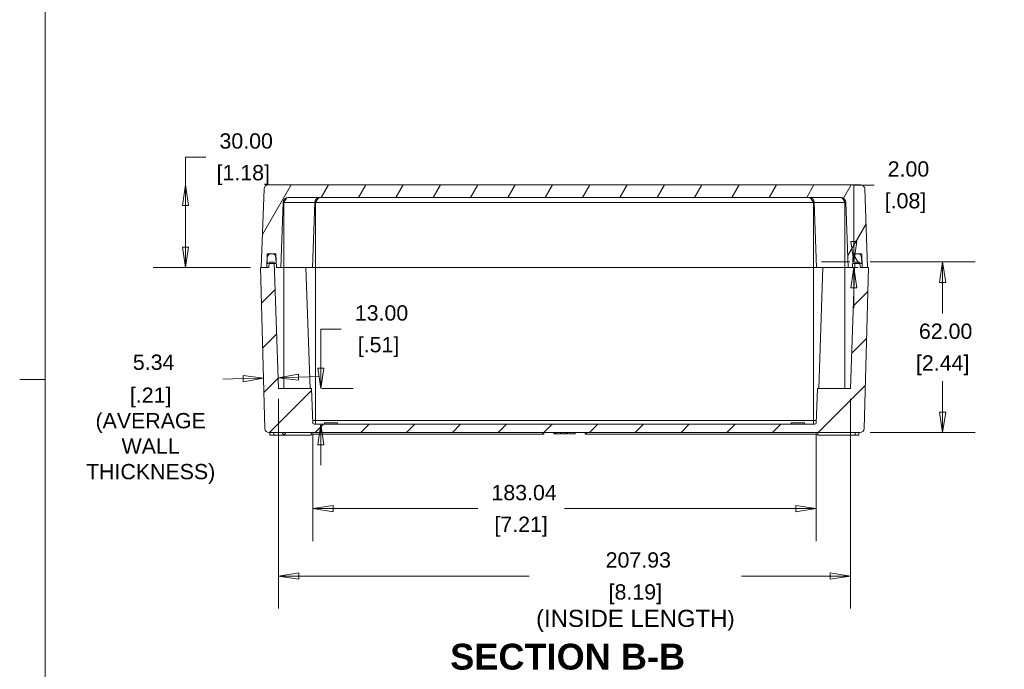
# Model space of a CAD drawing. Header units: millimetres. Extents: x 24 to 1011, y 24 to 776.
# Tile 3 of 9: x 24 to 382, y 294 to 531. Entities that reach past the tile are written whole.
import ezdxf

# ---------------------------------------------------------------- set-up
doc = ezdxf.new("R2010")
doc.units = ezdxf.units.MM
doc.header["$LTSCALE"] = 3.703704
for name, color, linetype, lineweight in [('Dimension (ANSI)', 7, 'Continuous', 9), ('Hatch (ANSI)', 7, 'Continuous', 9), ('Sketch Geometry (ANSI)', 7, 'Continuous', 9), ('Symbol (ANSI)', 7, 'Continuous', 9), ('Visible (ANSI)', 7, 'Continuous', 9), ('Visible Narrow (ANSI)', 7, 'Continuous', 9)]:
    doc.layers.add(name, color=color, linetype=linetype, lineweight=lineweight)
doc.styles.add('Label Text (ANSI)', font='arialbd.ttf')
doc.styles.add('Note Text (ANSI)', font='arial.ttf')
doc.dimstyles.new('Default - mm (ANSI)', dxfattribs={"dimscale": 3.703704, "dimtxt": 1.5, "dimasz": 2, "dimexe": 3.175, "dimexo": 1, "dimgap": 0.8, "dimtad": 0, "dimtih": 1, "dimtoh": 1, "dimrnd": 1e-08, "dimzin": 4, "dimdsep": 46, "dimtxsty": 'Note Text (ANSI)', "dimblk": 'Filled-1', "dimcen": 0.09, "dimdle": 10, "dimclrd": 256, "dimclre": 256, "dimclrt": 256, "dimadec": 1, "dimazin": 0, "dimtfac": 2.032, "dimtofl": 0, "dimtmove": 0, "dimatfit": 3, "dimfxl": 1, "dimtolj": 1, "dimtzin": 0, "dimlwd": -1, "dimlwe": -1, "dimarcsym": 0})

# ---------------------------------------------------------------- blocks, each defined once
blk = doc.blocks.new('Borders Default Border')
at = {"layer": 'Sketch Geometry (ANSI)'}
blk.add_line((8.89, 107.95), (6.374, 107.95), dxfattribs=at)
at = {"layer": 'Sketch Geometry (ANSI)', "flags": 128}
blk.add_lwpolyline([(8.89, 8.89), (8.89, 207.01), (270.51, 207.01), (270.51, 8.89), (8.89, 8.89)], dxfattribs=at)
blk = doc.blocks.new('Filled-1')
at = {"color": 0}
for p, q in [((0, 0), (-1, 0.15)), ((-1, 0.15), (-1, -0.15)), ((-1, 0), (0, 0)), ((-1, -0.15), (0, 0))]:
    blk.add_line(p, q, dxfattribs=at)
at = {"color": 0, "flags": 128}
blk.add_lwpolyline([(-1, -0.15), (0, 0), (-1, 0.15), (-1, -0.15)], dxfattribs=at)
at = {"color": 0}
blk.add_solid([(-1, -0.15), (0, 0), (-1, 0.15), (-1, -0.15)], dxfattribs=at)
blk = doc.blocks.new('*D15')
at = {"layer": 'Defpoints', "color": 0, "transparency": 16777216}
for p in [(117.75, 396.51), (325.68, 396.51), (325.68, 328.36)]:
    blk.add_point(p, dxfattribs=at)
at = {"layer": 'Dimension (ANSI)', "transparency": 16777216}
for p, q in [((117.75, 392.8), (117.75, 316.6)), ((325.68, 392.8), (325.68, 316.6)), ((125.16, 328.36), (208.83, 328.36)), ((318.27, 328.36), (286.14, 328.36))]:
    blk.add_line(p, q, dxfattribs=at)
at = {"layer": 'Dimension (ANSI)', "transparency": 16777216, "xscale": 7.407407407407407, "yscale": 7.407407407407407, "zscale": 7.407407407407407, "rotation": 180}
blk.add_blockref('Filled-1', (117.75, 328.36), dxfattribs=at)
at = {"layer": 'Dimension (ANSI)', "transparency": 16777216, "xscale": 7.407407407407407, "yscale": 7.407407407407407, "zscale": 7.407407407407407}
blk.add_blockref('Filled-1', (325.68, 328.36), dxfattribs=at)
at = {"layer": 'Dimension (ANSI)', "transparency": 16777216, "char_height": 5.5556, "attachment_point": 5, "style": 'Note Text (ANSI)'}
for s, insert in [('\\A1; 207.93', (247.48, 334.16)), ('\\A1;[8.19]{\\P\\fArial|b0|i0;\\H6.2279;(INSIDE LENGTH\\fArial|b0|i0;\\H5.5556;)}', (247.48, 316.67))]:
    blk.add_mtext(s, dxfattribs=dict(at, insert=insert))
blk = doc.blocks.new('*D16')
at = {"layer": 'Defpoints', "color": 0, "transparency": 16777216}
for p in [(329.15, 442.51), (329.18, 380.51), (359.24, 380.51)]:
    blk.add_point(p, dxfattribs=at)
at = {"layer": 'Dimension (ANSI)', "transparency": 16777216}
for p, q in [((332.85, 442.51), (371, 442.51)), ((359.24, 435.1), (359.24, 423.83)), ((359.24, 387.91), (359.24, 399.18)), ((332.89, 380.51), (371, 380.51))]:
    blk.add_line(p, q, dxfattribs=at)
at = {"layer": 'Dimension (ANSI)', "transparency": 16777216, "xscale": 7.407407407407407, "yscale": 7.407407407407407, "zscale": 7.407407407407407}
for p, rotation in [((359.24, 442.51), 90), ((359.24, 380.51), 270)]:
    blk.add_blockref('Filled-1', p, dxfattribs=dict(at, rotation=rotation))
at = {"layer": 'Dimension (ANSI)', "transparency": 16777216, "char_height": 5.556, "attachment_point": 5, "style": 'Note Text (ANSI)'}
for s, insert in [('\\A1; 62.00', (359.24, 417.31)), ('\\A1;[2.44]', (359.24, 404.98))]:
    blk.add_mtext(s, dxfattribs=dict(at, insert=insert))
blk = doc.blocks.new('*D17')
at = {"layer": 'Defpoints', "color": 0, "transparency": 16777216}
for p in [(83.92, 470.51), (113.96, 470.51), (111.22, 440.51)]:
    blk.add_point(p, dxfattribs=at)
at = {"layer": 'Dimension (ANSI)', "transparency": 16777216}
for p, q in [((83.92, 470.51), (83.92, 480.66)), ((83.92, 480.66), (91.33, 480.66)), ((83.92, 447.91), (83.92, 463.1)), ((107.51, 440.51), (72.17, 440.51))]:
    blk.add_line(p, q, dxfattribs=at)
at = {"layer": 'Dimension (ANSI)', "transparency": 16777216, "xscale": 7.407407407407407, "yscale": 7.407407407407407, "zscale": 7.407407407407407}
for p, rotation in [((83.92, 470.51), 90), ((83.92, 440.51), 270)]:
    blk.add_blockref('Filled-1', p, dxfattribs=dict(at, rotation=rotation))
at = {"layer": 'Dimension (ANSI)', "transparency": 16777216, "char_height": 5.556, "attachment_point": 5, "style": 'Note Text (ANSI)'}
for s, insert in [('\\A1; 30.00', (104.9, 486.46)), ('\\A1;[1.18]', (104.9, 474.14))]:
    blk.add_mtext(s, dxfattribs=dict(at, insert=insert))
blk = doc.blocks.new('*D18')
at = {"layer": 'Defpoints', "color": 0, "transparency": 16777216}
for p in [(326.91, 442.51), (329.15, 442.51), (332.22, 440.51)]:
    blk.add_point(p, dxfattribs=at)
at = {"layer": 'Dimension (ANSI)', "transparency": 16777216}
for p, q in [((326.91, 449.91), (326.91, 470.48)), ((326.91, 470.48), (334.32, 470.48)), ((325.44, 442.51), (315.15, 442.51)), ((328.51, 440.51), (315.15, 440.51)), ((326.91, 433.1), (326.91, 425.69))]:
    blk.add_line(p, q, dxfattribs=at)
at = {"layer": 'Dimension (ANSI)', "transparency": 16777216, "xscale": 7.407407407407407, "yscale": 7.407407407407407, "zscale": 7.407407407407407}
for p, rotation in [((326.91, 442.51), 270), ((326.91, 440.51), 90)]:
    blk.add_blockref('Filled-1', p, dxfattribs=dict(at, rotation=rotation))
at = {"layer": 'Dimension (ANSI)', "transparency": 16777216, "char_height": 5.556, "attachment_point": 5, "style": 'Note Text (ANSI)'}
for s, insert in [('\\A1; 2.00', (345.72, 476.28)), ('\\A1;[.08]', (345.72, 463.95))]:
    blk.add_mtext(s, dxfattribs=dict(at, insert=insert))
blk = doc.blocks.new('*D34')
at = {"layer": 'Defpoints', "color": 0, "transparency": 16777216}
for p in [(129.75, 396.51), (131.15, 383.51), (133.13, 383.51)]:
    blk.add_point(p, dxfattribs=at)
at = {"layer": 'Dimension (ANSI)', "transparency": 16777216}
for p, q in [((133.13, 403.91), (133.13, 418.14)), ((133.13, 418.14), (140.53, 418.14)), ((133.46, 396.51), (144.89, 396.51)), ((133.13, 376.1), (133.13, 368.69))]:
    blk.add_line(p, q, dxfattribs=at)
at = {"layer": 'Dimension (ANSI)', "transparency": 16777216, "xscale": 7.407407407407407, "yscale": 7.407407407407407, "zscale": 7.407407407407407}
for p, rotation in [((133.13, 396.51), 270), ((133.13, 383.51), 90)]:
    blk.add_blockref('Filled-1', p, dxfattribs=dict(at, rotation=rotation))
at = {"layer": 'Dimension (ANSI)', "transparency": 16777216, "char_height": 5.556, "attachment_point": 5, "style": 'Note Text (ANSI)'}
for s, insert in [('\\A1; 13.00', (154.1, 423.95)), ('\\A1;[.51]', (154.1, 411.62))]:
    blk.add_mtext(s, dxfattribs=dict(at, insert=insert))
blk = doc.blocks.new('*D40')
at = {"layer": 'Defpoints', "color": 0, "transparency": 16777216}
for p in [(130.19, 383.85), (313.24, 383.85), (313.24, 352.85)]:
    blk.add_point(p, dxfattribs=at)
at = {"layer": 'Dimension (ANSI)', "transparency": 16777216}
for p, q in [((130.19, 380.15), (130.19, 341.09)), ((313.24, 380.15), (313.24, 341.09)), ((137.6, 352.85), (190.22, 352.85)), ((305.83, 352.85), (221.67, 352.85))]:
    blk.add_line(p, q, dxfattribs=at)
at = {"layer": 'Dimension (ANSI)', "transparency": 16777216, "xscale": 7.407407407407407, "yscale": 7.407407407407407, "zscale": 7.407407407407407, "rotation": 180}
blk.add_blockref('Filled-1', (130.19, 352.85), dxfattribs=at)
at = {"layer": 'Dimension (ANSI)', "transparency": 16777216, "xscale": 7.407407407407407, "yscale": 7.407407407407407, "zscale": 7.407407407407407}
blk.add_blockref('Filled-1', (313.24, 352.85), dxfattribs=at)
at = {"layer": 'Dimension (ANSI)', "transparency": 16777216, "attachment_point": 5, "style": 'Note Text (ANSI)'}
for s, insert, char_height in [('\\A1; 183.04', (205.95, 358.65), 5.5556), ('\\A1;[7.21]', (205.95, 346.32), 5.556)]:
    blk.add_mtext(s, dxfattribs=dict(at, insert=insert, char_height=char_height))
blk = doc.blocks.new('*D41')
at = {"layer": 'Defpoints', "color": 0, "transparency": 16777216}
for p in [(117.59, 401.16), (112.25, 401), (117.61, 400.45)]:
    blk.add_point(p, dxfattribs=at)
at = {"layer": 'Dimension (ANSI)', "transparency": 16777216}
for p, q in [((104.86, 400.12), (97.46, 399.92)), ((125.01, 400.64), (132.42, 400.84))]:
    blk.add_line(p, q, dxfattribs=at)
at = {"layer": 'Dimension (ANSI)', "transparency": 16777216, "xscale": 7.407407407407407, "yscale": 7.407407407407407, "zscale": 7.407407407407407}
for p, rotation in [((112.27, 400.31), 1.499999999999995), ((117.61, 400.45), 181.5)]:
    blk.add_blockref('Filled-1', p, dxfattribs=dict(at, rotation=rotation))
at = {"layer": 'Dimension (ANSI)', "transparency": 16777216, "char_height": 5.5556, "attachment_point": 5, "style": 'Note Text (ANSI)'}
for s, insert in [('\\A1; 5.34{\\fArial|b0|i0;\\H6.2279;}', (71.23, 406.05)), ('\\A1;[.21]{\\P(AVERAGE\\PWALL\\PTHICKNESS)}', (71.23, 379.37))]:
    blk.add_mtext(s, dxfattribs=dict(at, insert=insert))

msp = doc.modelspace()

# ---------------------------------------------------------------- hatches: boundary and pattern name
at = {"layer": 'Hatch (ANSI)'}
h = msp.add_hatch(dxfattribs=at)
h.set_pattern_fill('ANSI31', color=256, scale=94.074074, angle=14.999978, style=0)
h.set_pattern_definition([(60, (0, 0), (-10.18381, 5.87963), [])])
edge = h.paths.add_edge_path()
edge.add_ellipse((113.9615, 469.0065), major_axis=(0, 1.5), ratio=1, start_angle=0, end_angle=88)
edge.add_line((112.4624, 469.0589), (111.4653, 440.5065))
edge.add_line((111.4653, 440.5065), (113.4653, 440.5065))
edge.add_line((113.4653, 440.5065), (113.6399, 445.5065))
edge.add_line((113.6399, 445.5065), (115.1522, 445.5065))
edge.add_line((115.1522, 445.5065), (115.2784, 445.5065))
edge.add_line((115.2784, 445.5065), (116.7907, 445.5065))
edge.add_line((116.7907, 445.5065), (116.9653, 440.5065))
edge.add_line((116.9653, 440.5065), (118.5653, 440.5065))
edge.add_line((118.5653, 440.5065), (119.3884, 464.0763))
edge.add_ellipse((121.3872, 464.0065), major_axis=(-1.9988, 0.0698), ratio=1, start_angle=272, end_angle=360, ccw=False)
edge.add_line((121.3872, 466.0065), (322.0435, 466.0065))
edge.add_ellipse((322.0435, 464.0065), major_axis=(0, 2), ratio=1, start_angle=272, end_angle=360, ccw=False)
edge.add_line((324.0422, 464.0763), (324.8653, 440.5065))
edge.add_line((324.8653, 440.5065), (326.4653, 440.5065))
edge.add_line((326.4653, 440.5065), (326.6399, 445.5065))
edge.add_line((326.6399, 445.5065), (328.1522, 445.5065))
edge.add_line((328.1522, 445.5065), (328.2784, 445.5065))
edge.add_line((328.2784, 445.5065), (329.7907, 445.5065))
edge.add_line((329.7907, 445.5065), (329.9653, 440.5065))
edge.add_line((329.9653, 440.5065), (331.9653, 440.5065))
edge.add_line((331.9653, 440.5065), (330.9682, 469.0589))
edge.add_ellipse((329.4692, 469.0065), major_axis=(1.4991, 0.0523), ratio=1, start_angle=0, end_angle=88)
edge.add_line((329.4692, 470.5065), (113.9615, 470.5065))
h = msp.add_hatch(dxfattribs=at)
h.set_pattern_fill('ANSI31', color=256, scale=94.074074, angle=75.000175, style=0)
h.set_pattern_definition([(120.0002, (0, 0), (-10.1838, -5.87966), [])])
edge = h.paths.add_edge_path()
edge.add_ellipse((115.2784, 444.0065), major_axis=(1.4998, 0.0262), ratio=1, start_angle=0, end_angle=89)
edge.add_line((115.2784, 445.5065), (115.1522, 445.5065))
edge.add_ellipse((115.1522, 444.0065), major_axis=(0, 1.5), ratio=1, start_angle=0, end_angle=89)
edge.add_line((113.6524, 444.0327), (113.6153, 441.9065))
edge.add_line((113.6153, 441.9065), (114.2642, 441.9065))
edge.add_line((114.2642, 441.9065), (116.1664, 441.9065))
edge.add_line((116.1664, 441.9065), (116.8153, 441.9065))
edge.add_line((116.8153, 441.9065), (116.7782, 444.0327))
edge = h.paths.add_edge_path()
edge.add_ellipse((328.1522, 444.0065), major_axis=(0, 1.5), ratio=1, start_angle=0, end_angle=89)
edge.add_line((326.6524, 444.0327), (326.6153, 441.9065))
edge.add_line((326.6153, 441.9065), (327.2642, 441.9065))
edge.add_line((327.2642, 441.9065), (329.1664, 441.9065))
edge.add_line((329.1664, 441.9065), (329.8153, 441.9065))
edge.add_line((329.8153, 441.9065), (329.7782, 444.0327))
edge.add_ellipse((328.2784, 444.0065), major_axis=(1.4998, 0.0262), ratio=1, start_angle=0, end_angle=89)
edge.add_line((328.2784, 445.5065), (328.1522, 445.5065))
h = msp.add_hatch(dxfattribs=at)
h.set_pattern_fill('ANSI31', color=256, scale=94.074074, style=0)
h.set_pattern_definition([(45, (0, 0), (-8.31505, 8.31505), [])])
edge = h.paths.add_edge_path()
edge.add_line((114.2851, 442.5065), (114.2642, 441.9065))
edge.add_line((114.2642, 441.9065), (114.2153, 440.5065))
edge.add_line((114.2153, 440.5065), (113.4653, 440.5065))
edge.add_line((113.4653, 440.5065), (111.4653, 440.5065))
edge.add_line((111.4653, 440.5065), (111.2153, 440.5065))
edge.add_line((111.2153, 440.5065), (112.7482, 381.9672))
edge.add_ellipse((114.2477, 382.0065), major_axis=(-1.4995, -0.0393), ratio=1, start_angle=0, end_angle=88.5)
edge.add_line((114.2477, 380.5065), (329.1829, 380.5065))
edge.add_ellipse((329.1829, 382.0065), major_axis=(0, -1.5), ratio=1, start_angle=0, end_angle=88.5)
edge.add_line((330.6824, 381.9672), (332.2153, 440.5065))
edge.add_line((332.2153, 440.5065), (331.9653, 440.5065))
edge.add_line((331.9653, 440.5065), (329.9653, 440.5065))
edge.add_line((329.9653, 440.5065), (329.2153, 440.5065))
edge.add_line((329.2153, 440.5065), (329.1664, 441.9065))
edge.add_line((329.1664, 441.9065), (329.1455, 442.5065))
edge.add_line((329.1455, 442.5065), (327.2851, 442.5065))
edge.add_line((327.2851, 442.5065), (327.2642, 441.9065))
edge.add_line((327.2642, 441.9065), (325.6788, 396.5065))
edge.add_line((325.6788, 396.5065), (313.6788, 396.5065))
edge.add_line((313.6788, 396.5065), (313.237, 383.8545))
edge.add_ellipse((312.2763, 385.0065), major_axis=(0.9607, -1.152), ratio=1, start_angle=320.174074, end_angle=360, ccw=False)
edge.add_line((312.2763, 383.5065), (131.1543, 383.5065))
edge.add_ellipse((131.1543, 385.0065), major_axis=(0, -1.5), ratio=1, start_angle=320.174074, end_angle=360, ccw=False)
edge.add_line((130.1936, 383.8545), (129.7518, 396.5065))
edge.add_line((129.7518, 396.5065), (117.7518, 396.5065))
edge.add_line((117.7518, 396.5065), (116.1664, 441.9065))
edge.add_line((116.1664, 441.9065), (116.1455, 442.5065))
edge.add_line((116.1455, 442.5065), (114.2851, 442.5065))

# ---------------------------------------------------------------- linework, layer by layer
at = {"layer": 'Visible (ANSI)'}
for p, q in [((112.4624, 469.0589), (111.4653, 440.5065)), ((329.4692, 470.5065), (113.9615, 470.5065)), ((331.9653, 440.5065), (330.9682, 469.0589)), ((121.3872, 466.0065), (322.0435, 466.0065)), ((118.5653, 440.5065), (119.3884, 464.0763)), ((130.0653, 440.5065), (130.8884, 464.0763)), ((313.3653, 440.5065), (312.5422, 464.0763)), ((324.0422, 464.0763), (324.8653, 440.5065)), ((113.4653, 440.5065), (113.6399, 445.5065)), ((113.6524, 444.0327), (113.6153, 441.9065)), ((113.6399, 445.5065), (116.7907, 445.5065)), ((115.2784, 445.5065), (115.1522, 445.5065)), ((116.8153, 441.9065), (116.7782, 444.0327)), ((116.7907, 445.5065), (116.9653, 440.5065)), ((326.4653, 440.5065), (326.6399, 445.5065)), ((326.6524, 444.0327), (326.6153, 441.9065)), ((326.6399, 445.5065), (329.7907, 445.5065)), ((328.2784, 445.5065), (328.1522, 445.5065)), ((329.8153, 441.9065), (329.7782, 444.0327)), ((329.7907, 445.5065), (329.9653, 440.5065)), ((114.2153, 440.5065), (111.2153, 440.5065)), ((111.2153, 440.5065), (112.7482, 381.9672)), ((111.4653, 440.5065), (113.4653, 440.5065)), ((113.6153, 441.9065), (116.8153, 441.9065)), ((114.2851, 442.5065), (114.2153, 440.5065)), ((116.1455, 442.5065), (114.2851, 442.5065)), ((117.7518, 396.5065), (116.1455, 442.5065)), ((116.9164, 441.9065), (116.8153, 441.9065)), ((116.9653, 440.5065), (118.5653, 440.5065)), ((119.7153, 440.5065), (118.5653, 440.5065)), ((119.7153, 440.5065), (130.0653, 440.5065)), ((127.7153, 440.5065), (129.2518, 396.5065)), ((131.2153, 440.5065), (130.0653, 440.5065)), ((312.2153, 440.5065), (131.2153, 440.5065)), ((313.3653, 440.5065), (312.2153, 440.5065)), ((313.3653, 440.5065), (323.7153, 440.5065)), ((315.7153, 440.5065), (314.1788, 396.5065)), ((324.8653, 440.5065), (323.7153, 440.5065)), ((324.8653, 440.5065), (326.4653, 440.5065)), ((327.2851, 442.5065), (325.6788, 396.5065)), ((326.6153, 441.9065), (326.5142, 441.9065)), ((326.6153, 441.9065), (329.8153, 441.9065)), ((329.1455, 442.5065), (327.2851, 442.5065)), ((329.2153, 440.5065), (329.1455, 442.5065)), ((332.2153, 440.5065), (329.2153, 440.5065)), ((329.9653, 440.5065), (331.9653, 440.5065)), ((330.6824, 381.9672), (332.2153, 440.5065)), ((129.7518, 396.5065), (117.7518, 396.5065)), ((130.1936, 383.8545), (129.7518, 396.5065)), ((313.6788, 396.5065), (313.237, 383.8545)), ((325.6788, 396.5065), (313.6788, 396.5065)), ((312.2763, 383.5065), (131.1543, 383.5065)), ((134.4484, 384.0065), (134.4046, 383.5065)), ((134.4484, 384.0065), (139.2322, 384.0065)), ((139.2322, 384.0065), (139.276, 383.5065)), ((304.1984, 384.0065), (304.1546, 383.5065)), ((304.1984, 384.0065), (308.9822, 384.0065)), ((308.9822, 384.0065), (309.026, 383.5065)), ((114.2477, 380.5065), (329.1829, 380.5065)), ((114.624, 379.5065), (114.6153, 380.5065)), ((119.2153, 380.5065), (119.2678, 379.9065)), ((120.1628, 379.9065), (119.2678, 379.9065)), ((120.2153, 380.5065), (120.1628, 379.9065)), ((129.6153, 380.5065), (129.6066, 379.5065)), ((129.6101, 379.9065), (213.7153, 379.9065)), ((214.1628, 379.9065), (213.7153, 379.9065)), ((214.1628, 379.9065), (214.2153, 380.5065)), ((217.8752, 380.0065), (217.8752, 380.5065)), ((218.3474, 380.0065), (217.8752, 380.0065)), ((218.3474, 380.0065), (218.3474, 380.5065)), ((218.7769, 380.0065), (218.3474, 380.0065)), ((218.7769, 380.0065), (218.7769, 380.5065)), ((220.2948, 380.0065), (218.7769, 380.0065)), ((220.2948, 380.0065), (220.2948, 380.5065)), ((220.5909, 380.0065), (220.5909, 380.5065)), ((221.73, 380.0065), (220.5909, 380.0065)), ((222.525, 380.0065), (221.73, 380.0065)), ((222.8717, 380.0065), (222.525, 380.0065)), ((222.8717, 380.0065), (222.8717, 380.5065)), ((223.3333, 380.0065), (223.3333, 380.5065)), ((225.6461, 380.0065), (223.3333, 380.0065)), ((225.6461, 380.0065), (225.6461, 380.5065)), ((225.6466, 380.0065), (225.6461, 380.0065)), ((225.6466, 380.0065), (225.6466, 380.5065)), ((229.2678, 379.9065), (229.2153, 380.5065)), ((229.7153, 379.9065), (229.2678, 379.9065)), ((229.7153, 379.9065), (313.8205, 379.9065)), ((313.8153, 380.5065), (313.824, 379.5065)), ((328.8066, 379.5065), (328.8153, 380.5065)), ((116.0653, 379.5065), (114.624, 379.5065)), ((116.0653, 379.5065), (129.6066, 379.5065)), ((327.3653, 379.5065), (313.824, 379.5065)), ((327.3653, 379.5065), (328.8066, 379.5065))]:
    msp.add_line(p, q, dxfattribs=at)
for centre, radius, start, end in [((113.9615, 469.0065), 1.5, 90, 178), ((329.4692, 469.0065), 1.5, 2, 90), ((121.3872, 464.0065), 2, 90, 178), ((132.8872, 464.0065), 2, 90, 178), ((310.5435, 464.0065), 2, 2, 90), ((322.0435, 464.0065), 2, 2, 90), ((115.1522, 444.0065), 1.5, 90, 179), ((115.2784, 444.0065), 1.5, 1, 90), ((328.1522, 444.0065), 1.5, 90, 179), ((328.2784, 444.0065), 1.5, 1, 90), ((131.1543, 385.0065), 1.5, 230.174074, 270), ((312.2763, 385.0065), 1.5, 270, 309.825926), ((114.2477, 382.0065), 1.5, 181.5, 270), ((329.1829, 382.0065), 1.5, 270, 358.5)]:
    msp.add_arc(centre, radius, start, end, dxfattribs=at)
at = {"layer": 'Visible Narrow (ANSI)'}
for p, q in [((119.3884, 464.0763), (119.7153, 464.0763)), ((130.8884, 464.0763), (119.7153, 464.0763)), ((119.7153, 440.5065), (119.7153, 464.0763)), ((130.8884, 464.0763), (131.2153, 464.0763)), ((131.2153, 464.0763), (312.2153, 464.0763)), ((131.2153, 440.5065), (131.2153, 464.0763)), ((312.2153, 464.0763), (312.5422, 464.0763)), ((312.2153, 440.5065), (312.2153, 464.0763)), ((323.7153, 464.0763), (312.5422, 464.0763)), ((323.7153, 464.0763), (324.0422, 464.0763)), ((323.7153, 440.5065), (323.7153, 464.0763)), ((116.8422, 444.0327), (116.7782, 444.0327)), ((326.6524, 444.0327), (326.5884, 444.0327)), ((119.7153, 396.5065), (119.7153, 440.5065)), ((131.2153, 440.5065), (131.2153, 384.9542)), ((312.2153, 440.5065), (312.2153, 384.9542)), ((323.7153, 440.5065), (323.7153, 396.5065)), ((131.2153, 384.9542), (130.1552, 384.9542)), ((312.2153, 384.9542), (131.2153, 384.9542)), ((131.2153, 384.9542), (131.2153, 383.5065)), ((312.2153, 383.5065), (312.2153, 384.9542)), ((313.2754, 384.9542), (312.2153, 384.9542)), ((116.0653, 380.5065), (116.0653, 379.5065)), ((213.7153, 380.5065), (213.7153, 379.9065)), ((221.73, 380.0065), (221.73, 380.5065)), ((222.525, 380.0065), (222.525, 380.5065)), ((229.7153, 380.5065), (229.7153, 379.9065)), ((327.3653, 380.5065), (327.3653, 379.5065))]:
    msp.add_line(p, q, dxfattribs=at)
for points, knots in [([(121.3872, 466.0065), (121.2161, 466.0065), (121.0531, 465.9568), (120.7455, 465.765), (120.601, 465.623), (120.3282, 465.2674), (120.1998, 465.0538), (119.9526, 464.5861), (119.8338, 464.3321), (119.7153, 464.0763)], [0, 0, 0, 0, 0.38528844, 0.38528844, 0.77057688, 0.77057688, 1.15586531, 1.15586531, 1.54115375, 1.54115375, 1.54115375, 1.54115375]), ([(132.8872, 466.0065), (132.7478, 466.0065), (132.6085, 465.9568), (132.3299, 465.765), (132.1906, 465.623), (131.9119, 465.2674), (131.7726, 465.0538), (131.494, 464.5861), (131.3546, 464.3321), (131.2153, 464.0763)], [0, 0, 0, 0, 0.43715943, 0.43715943, 0.87431886, 0.87431886, 1.3114783, 1.3114783, 1.74863773, 1.74863773, 1.74863773, 1.74863773]), ([(312.2153, 464.0763), (312.076, 464.3321), (311.9367, 464.5861), (311.658, 465.0538), (311.5187, 465.2674), (311.2401, 465.623), (311.1007, 465.765), (310.8221, 465.9568), (310.6828, 466.0065), (310.5435, 466.0065)], [0, 0, 0, 0, 0.43715943, 0.43715943, 0.87431886, 0.87431886, 1.3114783, 1.3114783, 1.74863773, 1.74863773, 1.74863773, 1.74863773]), ([(323.7153, 464.0763), (323.5968, 464.3321), (323.478, 464.5861), (323.2308, 465.0538), (323.1025, 465.2674), (322.8296, 465.623), (322.6851, 465.765), (322.3776, 465.9568), (322.2145, 466.0065), (322.0435, 466.0065)], [0, 0, 0, 0, 0.38528844, 0.38528844, 0.77057688, 0.77057688, 1.15586531, 1.15586531, 1.54115375, 1.54115375, 1.54115375, 1.54115375])]:
    msp.add_open_spline(points, degree=3, knots=knots, dxfattribs=at)

# ---------------------------------------------------------------- block references
at = {"xscale": 3.703703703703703, "yscale": 3.703703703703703, "zscale": 3.703703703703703}
msp.add_blockref('Borders Default Border', (0, 0), dxfattribs=at)

# ---------------------------------------------------------------- texts
at = {"layer": 'Symbol (ANSI)', "insert": (180.1468, 294.219), "char_height": 9.407408, "attachment_point": 7, "style": 'Label Text (ANSI)'}
msp.add_mtext('SECTION B-B', dxfattribs=at)

# ---------------------------------------------------------------- dimensions: what is measured, and where the dimension line sits
at = {"layer": 'Dimension (ANSI)'}
for base, p1, p2, angle, text, override, picture, middle in [((83.9244, 470.5065), (111.2153, 440.5065), (113.9615, 470.5065), 90, ' <>\\X[1.18]', {"dimgap": 0.8, "dimdec": 2, "dimpost": '\\X', "dimse2": 1, "dimtol": 0, "dimlim": 0, "dimtp": 0, "dimtm": 0, "dimtdec": 2, "dimatfit": 2}, '*D17', (104.898, 480.6615)), ((326.9095, 442.5065), (332.2153, 440.5065), (329.1455, 442.5065), 90, ' <>\\X[.08]', {"dimgap": 0.8, "dimdec": 2, "dimpost": '\\X', "dimtol": 0, "dimlim": 0, "dimtp": 0, "dimtm": 0, "dimtdec": 2, "dimatfit": 1}, '*D18', (345.725, 470.4771)), ((359.2387, 380.5065), (329.1455, 442.5065), (329.1829, 380.5065), 90, ' <>\\X[2.44]', {"dimgap": 0.8, "dimdec": 2, "dimpost": '\\X', "dimtol": 0, "dimlim": 0, "dimtp": 0, "dimtm": 0, "dimtdec": 2, "dimatfit": 1}, '*D16', (359.2387, 411.5065)), ((133.127, 383.5065), (129.7518, 396.5065), (131.1543, 383.5065), 90, ' <>\\X[.51]', {"dimgap": 0.8, "dimdec": 2, "dimpost": '\\X', "dimse2": 1, "dimtol": 0, "dimlim": 0, "dimtp": 0, "dimtm": 0, "dimtdec": 2, "dimatfit": 1}, '*D34', (154.1007, 418.1449)), ((117.6079, 400.4498), (112.2499, 400.9964), (117.5892, 401.162), 1.5, ' <>{\\fArial|b0|i0;\\H6.2279;}\\X[.21]{\\P(AVERAGE\\PWALL\\PTHICKNESS)}', {"dimgap": 0.8, "dimdec": 2, "dimpost": '\\X', "dimse1": 1, "dimse2": 1, "dimtol": 0, "dimlim": 0, "dimtp": 0, "dimtm": 0, "dimtdec": 2, "dimatfit": 1}, '*D41', (71.2251, 399.9221)), ((325.6788, 328.3583), (117.7518, 396.5065), (325.6788, 396.5065), 180, ' <>\\X[8.19]{\\P\\fArial|b0|i0;\\H6.2279;(INSIDE LENGTH\\fArial|b0|i0;\\H5.5556;)}', {"dimgap": 0.8, "dimtih": 0, "dimtoh": 0, "dimdec": 2, "dimpost": '\\X', "dimtol": 0, "dimlim": 0, "dimtp": 0, "dimtm": 0, "dimtdec": 2, "dimatfit": 1}, '*D15', (247.4842, 328.3583)), ((313.237, 352.8467), (130.1936, 383.8545), (313.237, 383.8545), 180, ' <>\\X[7.21]', {"dimgap": 0.8, "dimtih": 0, "dimtoh": 0, "dimdec": 2, "dimpost": '\\X', "dimtol": 0, "dimlim": 0, "dimtp": 0, "dimtm": 0, "dimtdec": 2, "dimatfit": 1}, '*D40', (205.9463, 352.8467))]:
    dim = msp.add_linear_dim(base=base, p1=p1, p2=p2, angle=angle, text=text, dimstyle='Default - mm (ANSI)', override=override, dxfattribs=at)
    dim.commit()
    dim.dimension.update_dxf_attribs({"geometry": picture, "text_midpoint": middle, "dimtype": 160})

doc.saveas('drawing.dxf')
